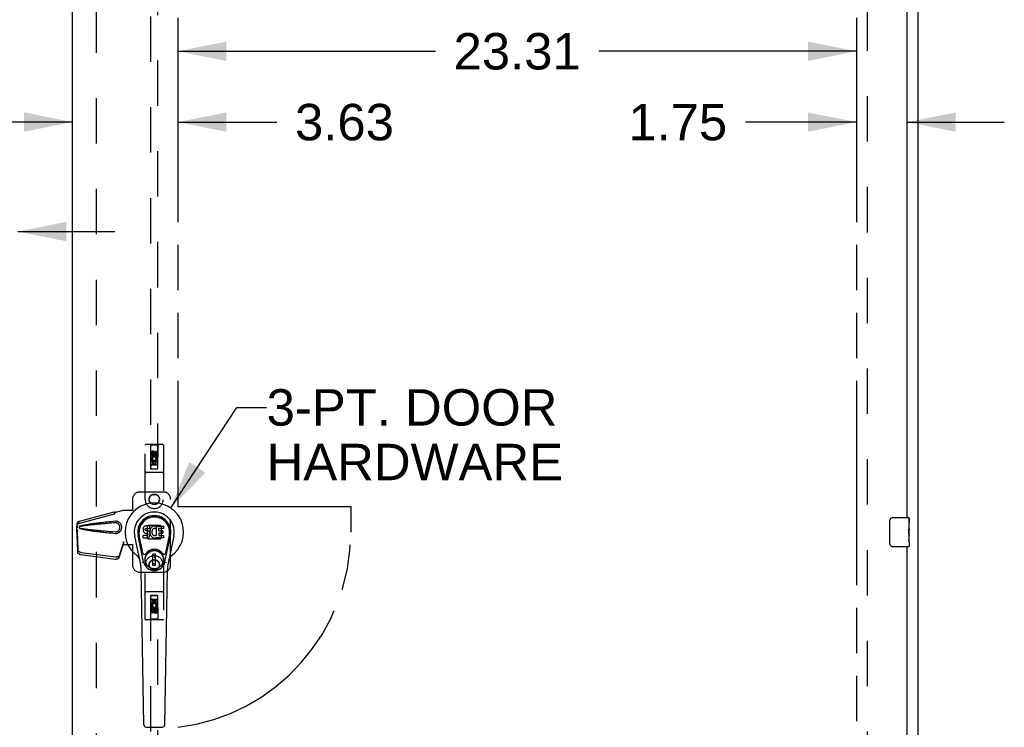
# Model space of a CAD drawing. Header units: inches. Extents: x 0 to 283, y 0 to 183.
# Tile 10 of 18: x 91 to 125, y 87 to 111. Entities that reach past the tile are written whole.
import ezdxf

# ---------------------------------------------------------------- set-up
doc = ezdxf.new("R2010")
doc.units = ezdxf.units.IN
doc.header["$LTSCALE"] = 15.583333
doc.header["$MEASUREMENT"] = 0
doc.linetypes.add('HIDDEN', pattern=[0.2, 0.1, -0.1])
doc.linetypes.add('PHANTOM', pattern=[0.8, 0.45, -0.05, 0.1, -0.05, 0.1, -0.05])
doc.layers.get('0').update_dxf_attribs({"linetype": 'CONTINUOUS'})
for name, color, linetype in [('02___PRT_ALL_AXES', 7, 'CONTINUOUS'), ('AVAILABLE_DOOR_SPACE', 7, 'CONTINUOUS'), ('DEFAULT_2', 8, 'HIDDEN'), ('DIMENSIONS', 7, 'CONTINUOUS')]:
    doc.layers.add(name, color=color, linetype=linetype)
doc.styles.get("Standard").update_dxf_attribs({"font": 'arial.ttf'})
doc.dimstyles.new('DIMSTYLE_1', dxfattribs={"dimtxt": 1.25, "dimasz": 1.666667, "dimexe": 0.09, "dimexo": 0.07, "dimgap": 0.0375, "dimtad": 0, "dimtih": 1, "dimtoh": 1, "dimzin": 4, "dimdsep": 46, "dimtxsty": 'Standard', "dimblk": '_FILLED', "dimblk1": '_FILLED', "dimblk2": '_FILLED', "dimcen": 0.09, "dimazin": 1, "dimtfac": 1, "dimtofl": 0, "dimtmove": 0, "dimatfit": 3, "dimldrblk": '_FILLED', "dimfxl": 0, "dimtolj": 1, "dimtzin": 4, "dimarcsym": 0})
doc.dimstyles.get("Standard").update_dxf_attribs({"dimtxt": 1.416667, "dimasz": 1.666667, "dimexe": 0.09, "dimexo": 0.07, "dimgap": 0.09, "dimtad": 0, "dimtih": 1, "dimtoh": 1, "dimzin": 4, "dimdsep": 46, "dimtxsty": 'Standard', "dimblk": '_FILLED', "dimblk1": '_FILLED', "dimblk2": '_FILLED', "dimcen": 0.09, "dimazin": 1, "dimtp": 0.01, "dimtm": 0.01, "dimtfac": 1, "dimtofl": 0, "dimtmove": 0, "dimatfit": 3, "dimldrblk": '_FILLED', "dimfxl": 0, "dimtolj": 1, "dimtzin": 4, "dimarcsym": 0})

# ---------------------------------------------------------------- blocks, each defined once
blk = doc.blocks.new('_FILLED')
at = {"color": 0, "linetype": 'ByBlock'}
blk.add_solid([(0, 0), (-1, 0.2), (-1, -0.2)], dxfattribs=at)
blk = doc.blocks.new('*D11')
at = {"layer": 'DIMENSIONS', "color": 2, "linetype": 'Continuous'}
for p, q in [((96.825, 110.319), (105.672, 110.319)), ((120.138, 110.319), (111.29, 110.319))]:
    blk.add_line(p, q, dxfattribs=at)
at = {"layer": 'DIMENSIONS', "color": 2, "linetype": 'Continuous', "xscale": 1.6666666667, "yscale": 1.6666666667, "zscale": 1.6666666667, "rotation": 180}
blk.add_blockref('_FILLED', (96.825, 110.319), dxfattribs=at)
at = {"layer": 'DIMENSIONS', "color": 2, "linetype": 'Continuous', "xscale": 1.6666666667, "yscale": 1.6666666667, "zscale": 1.6666666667}
blk.add_blockref('_FILLED', (120.138, 110.319), dxfattribs=at)
at = {"layer": 'DIMENSIONS', "color": 2, "linetype": 'Continuous', "insert": (108.481, 110.944), "char_height": 1.25, "width": 4.36803, "attachment_point": 2, "line_spacing_factor": 0.9}
blk.add_mtext('23.31', dxfattribs=at)
blk = doc.blocks.new('*D12')
at = {"layer": 'DIMENSIONS', "color": 2, "linetype": 'Continuous'}
for p, q in [((120.138, 107.887), (116.324, 107.887)), ((121.888, 107.887), (125.221, 107.887))]:
    blk.add_line(p, q, dxfattribs=at)
at = {"layer": 'DIMENSIONS', "color": 2, "linetype": 'Continuous', "xscale": 1.6666666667, "yscale": 1.6666666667, "zscale": 1.6666666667}
blk.add_blockref('_FILLED', (120.138, 107.887), dxfattribs=at)
at = {"layer": 'DIMENSIONS', "color": 2, "linetype": 'Continuous', "xscale": 1.6666666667, "yscale": 1.6666666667, "zscale": 1.6666666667, "rotation": 180}
blk.add_blockref('_FILLED', (121.888, 107.887), dxfattribs=at)
at = {"layer": 'DIMENSIONS', "color": 2, "linetype": 'Continuous', "insert": (115.699, 108.512), "char_height": 1.25, "width": 3.39684, "attachment_point": 3, "line_spacing_factor": 0.9}
blk.add_mtext('1.75', dxfattribs=at)
blk = doc.blocks.new('*D13')
at = {"layer": 'DIMENSIONS', "color": 2, "linetype": 'Continuous'}
for p, q in [((93.2, 107.887), (89.867, 107.887)), ((96.825, 107.887), (100.224, 107.887))]:
    blk.add_line(p, q, dxfattribs=at)
at = {"layer": 'DIMENSIONS', "color": 2, "linetype": 'Continuous', "xscale": 1.6666666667, "yscale": 1.6666666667, "zscale": 1.6666666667}
blk.add_blockref('_FILLED', (93.2, 107.887), dxfattribs=at)
at = {"layer": 'DIMENSIONS', "color": 2, "linetype": 'Continuous', "xscale": 1.6666666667, "yscale": 1.6666666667, "zscale": 1.6666666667, "rotation": 180}
blk.add_blockref('_FILLED', (96.825, 107.887), dxfattribs=at)
at = {"layer": 'DIMENSIONS', "color": 2, "linetype": 'Continuous', "insert": (100.849, 108.512), "char_height": 1.25, "width": 3.39684, "attachment_point": 1, "line_spacing_factor": 0.9}
blk.add_mtext('3.63', dxfattribs=at)
blk = doc.blocks.new('*D14')
at = {"layer": 'DIMENSIONS', "color": 2, "linetype": 'Continuous'}
for p, q in [((87.7, 104.129), (84.815, 104.129)), ((91.325, 104.129), (94.658, 104.129))]:
    blk.add_line(p, q, dxfattribs=at)
at = {"layer": 'DIMENSIONS', "color": 2, "linetype": 'Continuous', "xscale": 1.6666666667, "yscale": 1.6666666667, "zscale": 1.6666666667}
blk.add_blockref('_FILLED', (87.7, 104.129), dxfattribs=at)
at = {"layer": 'DIMENSIONS', "color": 2, "linetype": 'Continuous', "xscale": 1.6666666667, "yscale": 1.6666666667, "zscale": 1.6666666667, "rotation": 180}
blk.add_blockref('_FILLED', (91.325, 104.129), dxfattribs=at)
at = {"layer": 'DIMENSIONS', "color": 2, "linetype": 'Continuous', "insert": (84.19, 104.754), "char_height": 1.25, "width": 3.39684, "attachment_point": 3, "line_spacing_factor": 0.9}
blk.add_mtext('3.63', dxfattribs=at)

msp = doc.modelspace()

# ---------------------------------------------------------------- linework, layer by layer
at = {"color": 3, "linetype": 'Continuous'}
for p, q in [((122.263, 55.912), (122.263, 127.704)), ((93.2, 62.662), (93.2, 124.954)), ((121.888, 94.308), (121.888, 119.558)), ((121.888, 68.058), (121.888, 93.308))]:
    msp.add_line(p, q, dxfattribs=at)
at = {"color": 7, "linetype": 'Continuous'}
for p, q in [((121.293, 93.408), (121.293, 94.208)), ((121.393, 94.308), (121.933, 94.308)), ((121.948, 94.293), (121.948, 94.154)), ((95.628, 93.922), (95.627, 93.899)), ((95.627, 93.899), (95.627, 93.875)), ((95.627, 93.875), (95.631, 93.851)), ((95.633, 93.946), (95.628, 93.922)), ((95.631, 93.851), (95.64, 93.829)), ((95.643, 93.968), (95.633, 93.946)), ((95.64, 93.829), (95.652, 93.809)), ((95.656, 93.988), (95.643, 93.968)), ((95.652, 93.809), (95.669, 93.791)), ((95.665, 93.996), (95.656, 93.988)), ((95.675, 94.002), (95.665, 93.996)), ((95.669, 93.791), (95.689, 93.778)), ((95.696, 94.012), (95.675, 94.002)), ((95.689, 93.778), (95.7, 93.774)), ((95.72, 94.019), (95.696, 94.012)), ((95.698, 93.902), (95.7, 93.917)), ((95.698, 93.887), (95.698, 93.902)), ((95.698, 93.879), (95.698, 93.887)), ((95.701, 93.872), (95.698, 93.879)), ((95.7, 93.917), (95.703, 93.924)), ((95.7, 93.774), (95.711, 93.772)), ((95.705, 93.866), (95.701, 93.872)), ((95.703, 93.924), (95.709, 93.928)), ((95.711, 93.862), (95.705, 93.866)), ((95.709, 93.928), (95.724, 93.933)), ((95.726, 93.858), (95.711, 93.862)), ((95.711, 93.772), (95.759, 93.772)), ((95.859, 94.019), (95.72, 94.019)), ((95.724, 93.933), (95.738, 93.934)), ((95.75, 93.859), (95.726, 93.858)), ((95.738, 93.934), (95.851, 93.934)), ((95.774, 93.857), (95.75, 93.859)), ((95.759, 93.772), (95.766, 93.771)), ((95.766, 93.771), (95.773, 93.769)), ((95.773, 93.769), (95.779, 93.764)), ((95.797, 93.852), (95.774, 93.857)), ((95.779, 93.764), (95.784, 93.758)), ((95.784, 93.758), (95.791, 93.744)), ((95.793, 93.722), (95.79, 93.715)), ((95.791, 93.744), (95.793, 93.729)), ((95.793, 93.729), (95.793, 93.722)), ((95.808, 93.847), (95.797, 93.852)), ((95.818, 93.84), (95.808, 93.847)), ((95.835, 93.824), (95.818, 93.84)), ((95.848, 93.804), (95.835, 93.824)), ((95.858, 93.781), (95.848, 93.804)), ((95.851, 93.934), (95.857, 93.935)), ((95.857, 93.935), (95.859, 93.94)), ((95.864, 93.758), (95.858, 93.781)), ((95.861, 93.977), (95.859, 94.019)), ((95.859, 93.94), (95.86, 93.953)), ((95.863, 93.855), (95.859, 93.811)), ((95.859, 93.811), (95.86, 93.789)), ((95.86, 93.953), (95.861, 93.977)), ((95.86, 93.789), (95.863, 93.767)), ((95.867, 93.877), (95.863, 93.855)), ((95.863, 93.767), (95.867, 93.745)), ((95.866, 93.734), (95.864, 93.758)), ((95.865, 93.711), (95.866, 93.734)), ((95.874, 93.899), (95.867, 93.877)), ((95.867, 93.745), (95.874, 93.724)), ((95.882, 93.919), (95.874, 93.899)), ((95.874, 93.724), (95.896, 93.684)), ((95.893, 93.939), (95.882, 93.919)), ((95.906, 93.957), (95.893, 93.939)), ((95.92, 93.974), (95.906, 93.957)), ((95.937, 93.989), (95.92, 93.974)), ((95.929, 93.827), (95.928, 93.8)), ((95.928, 93.8), (95.929, 93.787)), ((95.932, 93.853), (95.929, 93.827)), ((95.929, 93.787), (95.932, 93.774)), ((95.936, 93.866), (95.932, 93.853)), ((95.932, 93.774), (95.943, 93.749)), ((95.942, 93.878), (95.936, 93.866)), ((95.955, 94.002), (95.937, 93.989)), ((95.956, 93.901), (95.942, 93.878)), ((95.943, 93.749), (95.956, 93.726)), ((95.975, 94.011), (95.955, 94.002)), ((95.964, 93.911), (95.956, 93.901)), ((95.956, 93.726), (95.965, 93.716)), ((95.975, 93.919), (95.964, 93.911)), ((95.997, 94.016), (95.975, 94.011)), ((96, 93.929), (95.975, 93.919)), ((96.019, 94.018), (95.997, 94.016)), ((96.013, 93.933), (96, 93.929)), ((96.026, 93.933), (96.013, 93.933)), ((96.042, 94.018), (96.019, 94.018)), ((96.039, 93.929), (96.026, 93.933)), ((96.051, 93.925), (96.039, 93.929)), ((96.053, 94.016), (96.042, 94.018)), ((96.064, 94.012), (96.053, 94.016)), ((96.084, 93.995), (96.057, 93.927)), ((96.082, 94), (96.064, 94.012)), ((96.092, 94.017), (96.329, 94.017)), ((96.092, 93.692), (96.092, 94.017)), ((96.162, 93.93), (96.162, 93.862)), ((96.164, 93.771), (96.164, 93.693)), ((96.329, 93.934), (96.167, 93.934)), ((96.167, 93.858), (96.298, 93.858)), ((96.298, 93.776), (96.168, 93.776)), ((96.303, 93.853), (96.303, 93.78)), ((96.334, 94.013), (96.334, 93.938)), ((121.948, 93.923), (121.948, 93.892)), ((121.948, 93.726), (121.948, 93.693)), ((95.536, 92.738), (95.339, 93.664)), ((95.647, 92.786), (95.454, 93.689)), ((95.503, 93.463), (95.458, 93.69)), ((95.57, 93.316), (95.495, 93.697)), ((95.629, 93.613), (95.629, 93.688)), ((95.693, 93.693), (95.633, 93.692)), ((95.634, 93.608), (95.778, 93.608)), ((95.754, 93.693), (95.693, 93.693)), ((95.769, 93.694), (95.754, 93.693)), ((95.775, 93.698), (95.769, 93.694)), ((95.781, 93.703), (95.775, 93.698)), ((95.778, 93.608), (95.79, 93.61)), ((95.79, 93.715), (95.781, 93.703)), ((95.79, 93.61), (95.801, 93.614)), ((95.801, 93.614), (95.821, 93.627)), ((95.821, 93.627), (95.838, 93.644)), ((95.838, 93.644), (95.845, 93.654)), ((95.845, 93.654), (95.85, 93.665)), ((95.85, 93.665), (95.859, 93.687)), ((95.859, 93.687), (95.865, 93.711)), ((95.896, 93.684), (95.908, 93.666)), ((95.908, 93.666), (95.923, 93.649)), ((95.923, 93.649), (95.939, 93.634)), ((95.939, 93.634), (95.957, 93.621)), ((95.957, 93.621), (95.967, 93.616)), ((95.965, 93.716), (95.975, 93.707)), ((95.967, 93.616), (95.977, 93.612)), ((95.975, 93.707), (95.986, 93.699)), ((95.977, 93.612), (95.999, 93.606)), ((95.986, 93.699), (95.998, 93.695)), ((95.998, 93.695), (96.012, 93.692)), ((95.999, 93.606), (96.021, 93.604)), ((96.012, 93.692), (96.025, 93.692)), ((96.021, 93.604), (96.043, 93.607)), ((96.025, 93.692), (96.038, 93.694)), ((96.038, 93.694), (96.051, 93.698)), ((96.043, 93.607), (96.065, 93.614)), ((96.051, 93.698), (96.063, 93.703)), ((96.063, 93.703), (96.074, 93.711)), ((96.065, 93.614), (96.084, 93.625)), ((96.081, 93.71), (96.092, 93.692)), ((96.094, 93.625), (96.084, 93.625)), ((96.084, 93.625), (96.084, 93.625)), ((96.094, 93.612), (96.094, 93.625)), ((96.33, 93.608), (96.099, 93.608)), ((96.168, 93.689), (96.33, 93.689)), ((96.334, 93.685), (96.334, 93.612)), ((96.378, 92.786), (96.571, 93.689)), ((96.455, 93.316), (96.53, 93.697)), ((96.686, 93.664), (96.489, 92.738)), ((96.523, 93.463), (96.567, 93.69)), ((121.948, 93.469), (121.948, 93.323)), ((95.618, 93.091), (95.57, 93.316)), ((96.058, 93.05), (95.967, 93.05)), ((95.967, 92.676), (95.967, 93.05)), ((96.058, 92.676), (96.058, 93.05)), ((96.407, 93.091), (96.455, 93.316)), ((121.933, 93.308), (121.393, 93.308)), ((95.967, 93.011), (96.058, 93.011)), ((96.058, 92.716), (95.967, 92.716)), ((96.019, 93.011), (96.019, 92.932)), ((96.058, 92.932), (96.019, 92.932)), ((95.655, 87.192), (95.562, 92.513)), ((95.967, 92.676), (96.058, 92.676)), ((96.371, 87.192), (96.463, 92.513)), ((95.733, 87.115), (96.292, 87.115))]:
    msp.add_line(p, q, dxfattribs=at)
for points in [[(121.293, 94.208), (121.293, 94.214), (121.293, 94.22), (121.294, 94.227), (121.296, 94.233), (121.297, 94.238), (121.299, 94.244)], [(121.299, 93.372), (121.297, 93.377), (121.296, 93.383), (121.294, 93.389), (121.293, 93.395), (121.293, 93.402), (121.293, 93.408)], [(95.614, 92.755), (95.613, 92.761), (95.611, 92.766), (95.61, 92.772), (95.608, 92.777)], [(96.417, 92.777), (96.416, 92.772), (96.414, 92.766), (96.413, 92.761), (96.411, 92.755)]]:
    msp.add_lwpolyline(points, dxfattribs=at)
for radius in [0.317, 0.313]:
    msp.add_circle((96.013, 92.863), radius, dxfattribs=at)
for centre, radius, start, end in [((96.013, 93.808), 1.004, 305.5066, 234.4934), ((96.013, 93.808), 0.689, 347.9703, 192.0297), ((96.013, 93.808), 0.571, 347.9703, 192.0297), ((96.013, 93.798), 0.527, 348.9402, 191.0594), ((121.393, 94.208), 0.1, 90, 158.8001), ((121.933, 94.293), 0.015, 0, 90), ((96.053, 93.929), 0.00448, 246.1578, 339.0016), ((96.079, 93.997), 0.00448, 339.0016, 51.8729), ((96.167, 93.93), 0.00448, 90, 180), ((96.167, 93.862), 0.00448, 180, 270), ((96.168, 93.771), 0.00448, 90, 180), ((96.298, 93.853), 0.00448, 0, 90), ((96.298, 93.78), 0.00448, 270, 360), ((96.329, 94.013), 0.00448, 0, 90), ((96.329, 93.938), 0.00448, 270, 360), ((95.634, 93.688), 0.00448, 90, 180.0119), ((95.634, 93.613), 0.00483, 180, 270), ((96.077, 93.707), 0.00448, 34.0893, 127.3444), ((96.099, 93.612), 0.00448, 180, 270), ((96.168, 93.693), 0.00448, 180, 270), ((96.33, 93.685), 0.00448, 0, 90), ((96.33, 93.612), 0.00448, 270, 360), ((95.676, 93.103), 0.0591, 192.0297, 324.5763), ((96.013, 92.863), 0.354, 35.4237, 144.5763), ((96.349, 93.103), 0.0591, 215.4237, 347.9703), ((121.393, 93.408), 0.1, 201.1999, 270), ((121.933, 93.323), 0.015, 270, 360), ((95.315, 92.83), 0.197, 12.0297, 54.4934), ((94.381, 92.492), 1.181, 1, 12.0297), ((96.013, 92.863), 0.374, 192.0297, 347.9703), ((97.644, 92.492), 1.181, 167.9703, 179), ((96.71, 92.83), 0.197, 125.5066, 167.9703), ((95.733, 87.194), 0.0787, 181, 270), ((96.292, 87.194), 0.0787, 270, 359)]:
    msp.add_arc(centre, radius, start, end, dxfattribs=at)
msp.add_ellipse((96.013, 93.798), major_axis=(0, 0.565), ratio=0.999848, start_param=-1.76365, end_param=1.76365, dxfattribs=at)
at = {"layer": '02___PRT_ALL_AXES', "color": 8, "linetype": 'HIDDEN'}
for p, q in [((95.906, 96.431), (95.906, 96.523)), ((95.948, 96.431), (95.906, 96.431)), ((95.948, 96.523), (95.948, 96.431)), ((95.992, 96.495), (95.992, 96.523)), ((96.033, 96.537), (96.033, 96.491)), ((96.077, 96.587), (96.119, 96.587)), ((96.077, 96.495), (96.077, 96.587)), ((96.119, 96.587), (96.119, 96.495)), ((95.906, 96.274), (96.084, 96.274)), ((95.906, 96.118), (95.906, 96.274)), ((95.948, 96.118), (95.906, 96.118)), ((95.954, 96.299), (95.915, 96.282)), ((95.991, 96.232), (95.948, 96.232)), ((95.948, 96.232), (95.948, 96.118)), ((95.991, 96.14), (95.991, 96.232)), ((96.033, 96.14), (95.991, 96.14)), ((96.077, 96.232), (96.033, 96.232)), ((96.033, 96.232), (96.033, 96.14)), ((96.084, 96.274), (96.065, 96.287)), ((96.077, 96.118), (96.077, 96.232)), ((96.119, 96.118), (96.077, 96.118)), ((96.109, 96.278), (96.107, 96.274)), ((96.107, 96.274), (96.119, 96.274)), ((96.119, 96.274), (96.119, 96.118)), ((95.906, 91.498), (95.948, 91.498)), ((95.906, 91.341), (95.906, 91.498)), ((95.948, 91.498), (95.948, 91.384)), ((95.948, 91.384), (95.992, 91.384)), ((95.992, 91.476), (96.034, 91.476)), ((95.992, 91.384), (95.992, 91.476)), ((96.034, 91.476), (96.034, 91.384)), ((96.034, 91.384), (96.077, 91.384)), ((96.077, 91.498), (96.119, 91.498)), ((96.077, 91.384), (96.077, 91.498)), ((96.119, 91.498), (96.119, 91.341)), ((95.918, 91.341), (95.906, 91.341)), ((95.906, 91.029), (95.906, 91.121)), ((95.948, 91.029), (95.906, 91.029)), ((95.917, 91.338), (95.918, 91.341)), ((96.119, 91.341), (95.942, 91.341)), ((95.942, 91.341), (95.96, 91.328)), ((95.948, 91.121), (95.948, 91.029)), ((95.992, 91.079), (95.992, 91.125)), ((96.033, 91.121), (96.033, 91.093)), ((96.071, 91.317), (96.11, 91.334)), ((96.077, 91.185), (96.119, 91.185)), ((96.077, 91.093), (96.077, 91.185)), ((96.119, 91.185), (96.119, 91.093))]:
    msp.add_line(p, q, dxfattribs=at)
at = {"layer": '02___PRT_ALL_AXES', "color": 7, "linetype": 'Continuous'}
for p, q in [((121.948, 94.154), (121.941, 94.154)), ((121.941, 94.154), (121.941, 93.923)), ((121.948, 93.729), (121.948, 94.293)), ((121.948, 93.986), (121.941, 93.986)), ((121.948, 93.923), (121.941, 93.923)), ((121.948, 93.887), (121.942, 93.887)), ((121.946, 93.756), (121.948, 93.756)), ((121.948, 93.469), (121.948, 93.726)), ((121.948, 93.693), (121.941, 93.693)), ((121.941, 93.693), (121.941, 93.556)), ((121.942, 93.525), (121.948, 93.525)), ((121.948, 93.469), (121.948, 93.323))]:
    msp.add_line(p, q, dxfattribs=at)
for points in [[(121.946, 93.754), (121.943, 93.787), (121.943, 93.799), (121.942, 93.812), (121.941, 93.824), (121.941, 93.837), (121.941, 93.85), (121.941, 93.863), (121.941, 93.876), (121.942, 93.888), (121.942, 93.9), (121.943, 93.912)], [(121.948, 93.726), (121.947, 93.735), (121.947, 93.744), (121.946, 93.754)], [(121.942, 93.52), (121.942, 93.529), (121.941, 93.538), (121.941, 93.547), (121.941, 93.556)], [(121.945, 93.496), (121.944, 93.503), (121.943, 93.511), (121.942, 93.52)], [(121.948, 93.469), (121.947, 93.472), (121.947, 93.477), (121.947, 93.482), (121.945, 93.496)]]:
    msp.add_lwpolyline(points, dxfattribs=at)
at = {"layer": '02___PRT_ALL_AXES', "color": 8, "linetype": 'HIDDEN'}
for centre, radius in [((96.013, 96.48), 0.085), ((96.013, 94.933), 0.172), ((96.013, 92.683), 0.172), ((96.013, 91.135), 0.085)]:
    msp.add_circle(centre, radius, dxfattribs=at)
for centre, radius, start, end in [((95.97, 96.523), 0.0644, 12.2995, 180.0775), ((96.013, 96.324), 0.107, 334.2636, 203.4027), ((95.97, 96.523), 0.0219, 359.9011, 180), ((96.056, 96.495), 0.0635, 180, 360), ((96.055, 96.495), 0.0219, 190.307, 360), ((96.013, 96.324), 0.0639, 324.8895, 203.4026), ((96.013, 91.292), 0.107, 154.2636, 23.4027), ((95.97, 91.121), 0.0635, 0, 180), ((95.97, 91.121), 0.0219, 10.307, 180), ((96.013, 91.292), 0.0639, 144.8895, 23.4026), ((96.055, 91.093), 0.0644, 192.2995, 0.0775), ((96.055, 91.093), 0.0219, 179.9011, 360)]:
    msp.add_arc(centre, radius, start, end, dxfattribs=at)
at = {"layer": '02___PRT_ALL_AXES', "color": 7, "linetype": 'Continuous'}
msp.add_ellipse((121.685, 93.892), major_axis=(0.263, 0), ratio=0.432808, start_param=0, end_param=0.179988, dxfattribs=at)
at = {"layer": 'AVAILABLE_DOOR_SPACE', "color": 4, "linetype": 'PHANTOM'}
for p, q in [((96.825, 123.933), (96.825, 94.683)), ((120.138, 123.933), (120.138, 63.683)), ((96.825, 94.683), (102.763, 94.683)), ((102.763, 94.683), (102.763, 93.808))]:
    msp.add_line(p, q, dxfattribs=at)
msp.add_arc((96.013, 93.808), 6.75, 276.9135, 360, dxfattribs=at)
at = {"layer": 'DEFAULT_2', "color": 8, "linetype": 'HIDDEN'}
for p, q in [((94.013, 124.293), (94.013, 63.323)), ((120.513, 124.36), (120.513, 63.256)), ((95.888, 123.98), (95.888, 95.979)), ((96.138, 95.979), (96.138, 123.98)), ((95.7, 94.933), (95.7, 96.79)), ((96.295, 96.82), (95.73, 96.82)), ((95.883, 96.79), (95.853, 96.82)), ((96.143, 96.79), (95.883, 96.79)), ((95.883, 96.79), (95.886, 95.98)), ((96.139, 95.98), (96.143, 96.79)), ((96.143, 96.79), (96.173, 96.82)), ((96.325, 96.79), (96.325, 94.933)), ((96.013, 96.552), (95.95, 96.516)), ((95.95, 96.516), (95.95, 96.444)), ((95.95, 96.516), (95.96, 96.51)), ((95.95, 96.444), (95.96, 96.45)), ((95.95, 96.444), (96.013, 96.408)), ((96.013, 96.541), (95.96, 96.51)), ((95.96, 96.51), (95.96, 96.45)), ((95.96, 96.45), (96.013, 96.42)), ((96.013, 96.552), (96.013, 96.541)), ((96.075, 96.516), (96.013, 96.552)), ((96.065, 96.51), (96.013, 96.541)), ((96.013, 96.42), (96.065, 96.45)), ((96.013, 96.408), (96.075, 96.444)), ((96.075, 96.516), (96.065, 96.51)), ((96.065, 96.45), (96.065, 96.51)), ((96.075, 96.444), (96.065, 96.45)), ((96.075, 96.444), (96.075, 96.516)), ((96.14, 96.23), (95.885, 96.23)), ((96.098, 96.105), (95.928, 96.105)), ((96.013, 96.408), (96.013, 96.42)), ((96.295, 95.855), (95.73, 95.855)), ((95.886, 95.98), (96.139, 95.98)), ((95.888, 95.982), (96.138, 95.982)), ((95.888, 95.979), (96.138, 95.979)), ((96.325, 95.183), (95.513, 95.183)), ((95.263, 94.933), (95.263, 94.58)), ((96.575, 92.683), (96.575, 94.933)), ((93.442, 94.19), (94.633, 94.51)), ((93.456, 94.119), (94.646, 94.439)), ((94.634, 94.507), (94.633, 94.51)), ((94.646, 94.439), (94.633, 94.51)), ((94.634, 94.507), (94.647, 94.436)), ((94.647, 94.436), (94.646, 94.439)), ((94.673, 94.49), (94.945, 94.563)), ((94.68, 94.49), (94.673, 94.49)), ((94.68, 94.49), (94.952, 94.563)), ((94.945, 94.563), (95.266, 94.563)), ((95.258, 94.563), (95.263, 94.58)), ((95.266, 94.563), (95.263, 94.58)), ((93.409, 94.178), (93.423, 94.107)), ((94.692, 94.182), (94.669, 94.181)), ((93.363, 93.822), (93.35, 93.751)), ((93.35, 93.76), (93.35, 93.751)), ((93.35, 93.751), (93.369, 93.135)), ((93.361, 93.838), (93.352, 93.781)), ((93.355, 94.012), (93.357, 94.033)), ((93.355, 93.81), (93.355, 94.012)), ((93.361, 94.012), (93.355, 94.012)), ((93.377, 93.892), (93.355, 93.81)), ((93.355, 93.81), (93.361, 93.81)), ((93.361, 94.01), (93.361, 94.009)), ((93.361, 94.009), (93.361, 94.008)), ((93.361, 94.008), (93.362, 94.006)), ((93.362, 94.006), (93.363, 93.994)), ((93.363, 93.994), (93.364, 93.976)), ((93.363, 93.822), (93.382, 93.206)), ((93.364, 93.976), (93.365, 93.964)), ((93.365, 93.964), (93.366, 93.955)), ((93.374, 93.986), (93.377, 93.998)), ((93.377, 93.998), (93.382, 94.017)), ((95.775, 94.009), (95.811, 94.045)), ((95.775, 93.606), (95.775, 94.009)), ((95.811, 94.045), (96.214, 94.045)), ((96.214, 94.045), (96.25, 94.009)), ((96.25, 94.009), (96.25, 93.606)), ((94.814, 93.012), (94.946, 93.396)), ((94.933, 93.325), (94.946, 93.396)), ((94.942, 93.391), (94.933, 93.325)), ((94.945, 93.47), (94.952, 93.47)), ((94.945, 93.47), (94.945, 93.46)), ((94.945, 93.47), (94.945, 93.383)), ((94.945, 93.46), (94.945, 93.43)), ((94.945, 93.412), (94.946, 93.406)), ((94.945, 93.383), (95.266, 93.383)), ((94.952, 93.47), (94.952, 93.383)), ((95.258, 93.383), (95.263, 93.366)), ((95.266, 93.383), (95.263, 93.366)), ((95.811, 93.57), (95.775, 93.606)), ((96.214, 93.57), (95.811, 93.57)), ((96.25, 93.606), (96.214, 93.57)), ((93.5, 93.107), (94.687, 92.955)), ((94.801, 92.941), (94.933, 93.325)), ((95.263, 93.366), (95.263, 92.683)), ((93.486, 93.036), (94.674, 92.884)), ((95.513, 92.433), (96.325, 92.433)), ((95.7, 90.825), (95.7, 92.683)), ((96.325, 92.683), (96.325, 90.825)), ((96.295, 91.76), (95.73, 91.76)), ((95.886, 91.635), (95.883, 90.825)), ((95.885, 91.385), (96.14, 91.385)), ((95.886, 91.635), (96.139, 91.635)), ((96.138, 91.637), (95.888, 91.637)), ((95.888, 91.637), (95.888, 63.635)), ((96.138, 91.634), (95.888, 91.634)), ((95.928, 91.51), (96.098, 91.51)), ((96.138, 63.635), (96.138, 91.637)), ((96.143, 90.825), (96.139, 91.635)), ((96.013, 91.208), (95.95, 91.172)), ((95.95, 91.172), (95.96, 91.166)), ((95.95, 91.172), (95.95, 91.1)), ((95.95, 91.1), (95.96, 91.105)), ((95.95, 91.1), (96.013, 91.064)), ((96.013, 91.196), (95.96, 91.166)), ((95.96, 91.166), (95.96, 91.105)), ((95.96, 91.105), (96.013, 91.075)), ((96.075, 91.172), (96.013, 91.208)), ((96.013, 91.208), (96.013, 91.196)), ((96.065, 91.166), (96.013, 91.196)), ((96.013, 91.075), (96.065, 91.105)), ((96.013, 91.064), (96.075, 91.1)), ((96.013, 91.064), (96.013, 91.075)), ((96.075, 91.172), (96.065, 91.166)), ((96.065, 91.105), (96.065, 91.166)), ((96.075, 91.1), (96.065, 91.105)), ((96.075, 91.1), (96.075, 91.172)), ((96.295, 90.795), (95.73, 90.795)), ((95.883, 90.825), (95.853, 90.795)), ((96.143, 90.825), (95.883, 90.825)), ((96.143, 90.825), (96.173, 90.795))]:
    msp.add_line(p, q, dxfattribs=at)
for points in [[(94.634, 94.507), (94.637, 94.504), (94.64, 94.503), (94.644, 94.501), (94.646, 94.5), (94.649, 94.499), (94.652, 94.498), (94.654, 94.498), (94.656, 94.497)], [(94.647, 94.436), (94.65, 94.437), (94.652, 94.439), (94.655, 94.441), (94.656, 94.443), (94.658, 94.446), (94.66, 94.448), (94.661, 94.451), (94.662, 94.454), (94.663, 94.457), (94.664, 94.46), (94.665, 94.464), (94.666, 94.467), (94.667, 94.471), (94.668, 94.475), (94.669, 94.479), (94.67, 94.483)], [(94.656, 94.497), (94.661, 94.496), (94.664, 94.495), (94.667, 94.494), (94.67, 94.493), (94.673, 94.492), (94.677, 94.491), (94.68, 94.49)], [(94.67, 94.483), (94.671, 94.486), (94.673, 94.49)], [(94.67, 94.483), (94.671, 94.485), (94.672, 94.487), (94.674, 94.489), (94.676, 94.49), (94.678, 94.49)], [(93.357, 94.033), (93.358, 94.04), (93.36, 94.048), (93.364, 94.057), (93.368, 94.065), (93.374, 94.073), (93.381, 94.08), (93.39, 94.087), (93.4, 94.094), (93.41, 94.101), (93.423, 94.107)], [(93.358, 94.07), (93.358, 94.064), (93.358, 94.056), (93.358, 94.049), (93.358, 94.043), (93.357, 94.037), (93.357, 94.033)], [(93.358, 94.07), (93.359, 94.085), (93.361, 94.101), (93.364, 94.116), (93.369, 94.13), (93.375, 94.142), (93.382, 94.153), (93.391, 94.163), (93.4, 94.171), (93.409, 94.178)], [(93.359, 94.051), (93.358, 94.068), (93.358, 94.07)], [(93.409, 94.178), (93.417, 94.181), (93.425, 94.185), (93.434, 94.188), (93.442, 94.19)], [(93.423, 94.107), (93.431, 94.11), (93.439, 94.114), (93.447, 94.117), (93.456, 94.119)], [(94.669, 94.181), (94.594, 94.173), (94.521, 94.166), (94.452, 94.159), (94.386, 94.152), (94.322, 94.145), (94.26, 94.138), (94.202, 94.132), (94.145, 94.125), (94.091, 94.119), (94.039, 94.113), (93.989, 94.106), (93.941, 94.1), (93.896, 94.094), (93.852, 94.088), (93.809, 94.082), (93.769, 94.076), (93.73, 94.07), (93.693, 94.064), (93.657, 94.058), (93.624, 94.052), (93.591, 94.045), (93.56, 94.039), (93.53, 94.032), (93.502, 94.025), (93.476, 94.017), (93.45, 94.008)], [(94.669, 94.127), (94.605, 94.122), (94.544, 94.117), (94.485, 94.112), (94.428, 94.107), (94.373, 94.102), (94.321, 94.098), (94.27, 94.093), (94.221, 94.089), (94.174, 94.085), (94.129, 94.08), (94.086, 94.076), (94.045, 94.072), (94.005, 94.069), (93.968, 94.065), (93.932, 94.061), (93.897, 94.058), (93.865, 94.055), (93.833, 94.051), (93.803, 94.048), (93.774, 94.045), (93.746, 94.042), (93.718, 94.039), (93.691, 94.035), (93.664, 94.032), (93.637, 94.029), (93.61, 94.025), (93.584, 94.021), (93.557, 94.017), (93.53, 94.013), (93.503, 94.008), (93.477, 94.003), (93.45, 93.997)], [(94.669, 93.765), (94.692, 93.764), (94.714, 93.766), (94.736, 93.77), (94.758, 93.776), (94.779, 93.785), (94.799, 93.796), (94.818, 93.809), (94.834, 93.824), (94.848, 93.84), (94.86, 93.856), (94.87, 93.873), (94.878, 93.889), (94.884, 93.906), (94.889, 93.923), (94.893, 93.939), (94.895, 93.956), (94.895, 93.973), (94.895, 93.99), (94.893, 94.006), (94.889, 94.023), (94.884, 94.04), (94.878, 94.057), (94.87, 94.073), (94.86, 94.09), (94.848, 94.106), (94.834, 94.122), (94.818, 94.136), (94.799, 94.15), (94.779, 94.161), (94.758, 94.17), (94.736, 94.176), (94.714, 94.18), (94.692, 94.182)], [(94.669, 93.818), (94.678, 93.818), (94.687, 93.818), (94.697, 93.819), (94.706, 93.82), (94.715, 93.822), (94.725, 93.824), (94.733, 93.827), (94.742, 93.831), (94.751, 93.835), (94.759, 93.839), (94.767, 93.845), (94.775, 93.851), (94.783, 93.858), (94.791, 93.866), (94.799, 93.875), (94.807, 93.885), (94.813, 93.896), (94.819, 93.907), (94.824, 93.918), (94.827, 93.93), (94.83, 93.941), (94.832, 93.951), (94.833, 93.962), (94.833, 93.972), (94.833, 93.983), (94.832, 93.993), (94.83, 94.004), (94.828, 94.015), (94.824, 94.026), (94.82, 94.037), (94.814, 94.048), (94.808, 94.059), (94.8, 94.069), (94.793, 94.079), (94.785, 94.087), (94.776, 94.094), (94.768, 94.1), (94.76, 94.106), (94.751, 94.111), (94.743, 94.115), (94.734, 94.118), (94.725, 94.121), (94.716, 94.124), (94.707, 94.126), (94.697, 94.127), (94.688, 94.128), (94.678, 94.128), (94.669, 94.127)], [(93.352, 93.781), (93.352, 93.776), (93.35, 93.76)], [(93.384, 93.892), (93.379, 93.872), (93.374, 93.853), (93.368, 93.834), (93.363, 93.816), (93.358, 93.798), (93.352, 93.781)], [(93.366, 93.955), (93.365, 93.97), (93.364, 93.986), (93.363, 94.002), (93.362, 94.019), (93.361, 94.035), (93.359, 94.051)], [(93.361, 94.012), (93.361, 94.011), (93.361, 94.011), (93.361, 94.011), (93.361, 94.011), (93.361, 94.01)], [(93.377, 93.892), (93.374, 93.882), (93.371, 93.873), (93.369, 93.863), (93.366, 93.854), (93.364, 93.846), (93.361, 93.838)], [(93.361, 93.838), (93.361, 93.835), (93.362, 93.832), (93.362, 93.829), (93.362, 93.827), (93.363, 93.824), (93.363, 93.822)], [(93.366, 93.955), (93.368, 93.961), (93.369, 93.967), (93.371, 93.973), (93.372, 93.98), (93.374, 93.986)], [(93.45, 94.008), (93.444, 94.005), (93.439, 94.001), (93.435, 93.996), (93.431, 93.991), (93.428, 93.985), (93.427, 93.979), (93.426, 93.973), (93.427, 93.967), (93.428, 93.961), (93.431, 93.955), (93.434, 93.95), (93.439, 93.945), (93.444, 93.941), (93.451, 93.938)], [(93.45, 93.997), (93.445, 93.995), (93.441, 93.993), (93.437, 93.99), (93.434, 93.986), (93.432, 93.982), (93.43, 93.977), (93.43, 93.973), (93.43, 93.968), (93.432, 93.964), (93.434, 93.96), (93.437, 93.956), (93.441, 93.953), (93.445, 93.951), (93.45, 93.949)], [(93.45, 93.949), (93.477, 93.943), (93.503, 93.938), (93.53, 93.933), (93.557, 93.929), (93.583, 93.925), (93.61, 93.921), (93.637, 93.917), (93.664, 93.914), (93.69, 93.911), (93.718, 93.907), (93.745, 93.904), (93.773, 93.901), (93.802, 93.898), (93.832, 93.895), (93.864, 93.891), (93.896, 93.888), (93.931, 93.885), (93.967, 93.881), (94.004, 93.877), (94.044, 93.874), (94.085, 93.87), (94.128, 93.866), (94.173, 93.861), (94.22, 93.857), (94.269, 93.853), (94.32, 93.848), (94.373, 93.844), (94.428, 93.839), (94.485, 93.834), (94.544, 93.829), (94.605, 93.824), (94.669, 93.818)], [(93.451, 93.938), (93.475, 93.929), (93.501, 93.921), (93.529, 93.914), (93.558, 93.907), (93.589, 93.901), (93.621, 93.895), (93.655, 93.888), (93.69, 93.882), (93.727, 93.876), (93.765, 93.87), (93.806, 93.864), (93.848, 93.858), (93.892, 93.852), (93.937, 93.846), (93.985, 93.84), (94.035, 93.834), (94.087, 93.828), (94.141, 93.821), (94.198, 93.815), (94.257, 93.808), (94.319, 93.801), (94.383, 93.794), (94.45, 93.787), (94.52, 93.78), (94.593, 93.773), (94.669, 93.765)], [(94.945, 93.443), (94.945, 93.435), (94.944, 93.422), (94.943, 93.408), (94.942, 93.392), (94.939, 93.374), (94.938, 93.363)], [(94.952, 93.47), (94.95, 93.45), (94.947, 93.43), (94.945, 93.411), (94.942, 93.391)], [(94.945, 93.43), (94.945, 93.421), (94.945, 93.412)], [(94.946, 93.406), (94.946, 93.404), (94.946, 93.401), (94.946, 93.399), (94.946, 93.396)], [(93.369, 93.135), (93.37, 93.124), (93.373, 93.113), (93.378, 93.102), (93.385, 93.091), (93.394, 93.081), (93.404, 93.071), (93.415, 93.063), (93.428, 93.055), (93.442, 93.048), (93.456, 93.043), (93.471, 93.039), (93.486, 93.036)], [(93.5, 93.107), (93.484, 93.11), (93.47, 93.114), (93.455, 93.119), (93.441, 93.126), (93.429, 93.134), (93.417, 93.142), (93.407, 93.152), (93.399, 93.162), (93.392, 93.173), (93.387, 93.184), (93.384, 93.195), (93.382, 93.206)], [(94.674, 92.884), (94.688, 92.883), (94.702, 92.883), (94.716, 92.884), (94.73, 92.886), (94.742, 92.89), (94.754, 92.894), (94.765, 92.9), (94.775, 92.907), (94.784, 92.914), (94.791, 92.923), (94.796, 92.932), (94.801, 92.941)], [(94.814, 93.012), (94.81, 93.003), (94.804, 92.994), (94.797, 92.985), (94.789, 92.978), (94.779, 92.971), (94.768, 92.965), (94.756, 92.961), (94.743, 92.957), (94.73, 92.955), (94.716, 92.954), (94.702, 92.954), (94.687, 92.955)]]:
    msp.add_lwpolyline(points, dxfattribs=at)
for centre, radius in [((96.013, 96.48), 0.0845), ((96.013, 94.933), 0.18), ((96.013, 92.683), 0.18), ((96.013, 91.135), 0.0845)]:
    msp.add_circle(centre, radius, dxfattribs=at)
for centre, radius, start, end in [((95.73, 96.79), 0.03, 90, 180), ((96.295, 96.79), 0.03, 0, 90), ((95.928, 96.065), 0.04, 90, 180), ((96.098, 96.065), 0.04, 0, 90), ((95.73, 95.885), 0.03, 180, 270), ((95.928, 96.02), 0.04, 180, 270), ((96.098, 96.02), 0.04, 270, 360), ((96.295, 95.885), 0.03, 270, 360), ((95.513, 94.933), 0.25, 90, 180), ((96.325, 94.933), 0.25, 0, 90), ((96.013, 94.933), 0.312, 180, 360), ((96.013, 92.683), 0.312, 0, 180), ((95.513, 92.683), 0.25, 180, 270), ((96.325, 92.683), 0.25, 270, 360), ((95.73, 91.73), 0.03, 90, 180), ((96.295, 91.73), 0.03, 0, 90), ((95.928, 91.595), 0.04, 90, 180), ((95.928, 91.55), 0.04, 180, 270), ((96.098, 91.595), 0.04, 0, 90), ((96.098, 91.55), 0.04, 270, 360), ((95.73, 90.825), 0.03, 180, 270), ((96.295, 90.825), 0.03, 270, 360)]:
    msp.add_arc(centre, radius, start, end, dxfattribs=at)
msp.add_ellipse((93.381, 93.885), major_axis=(0.02, 0.0746), ratio=0.018459, start_param=-3.136658, end_param=-1.565862, dxfattribs=at)

# ---------------------------------------------------------------- texts
at = {"layer": 'DIMENSIONS', "color": 2, "linetype": 'Continuous', "insert": (99.873, 98.716), "char_height": 1.25, "width": 10.16729, "attachment_point": 1, "line_spacing_factor": 0.9}
msp.add_mtext('3-PT. DOOR\\PHARDWARE', dxfattribs=at)

# ---------------------------------------------------------------- dimensions: what is measured, and where the dimension line sits
at = {"layer": 'DIMENSIONS', "color": 2, "linetype": 'Continuous'}
for base, p1, p2, picture, middle in [((91.325131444, 104.128582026), (87.700131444, 94.682953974), (91.325131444, 124.933953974), '*D14', (82.489861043, 104.12160848)), ((96.825131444, 107.886643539), (93.200131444, 62.681953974), (96.825131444, 123.932953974), '*D13', (102.545715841, 107.879674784)), ((121.888, 107.887), (120.138, 123.933), (121.888, 95.515), '*D12', (114.06, 107.88)), ((120.138, 110.319), (96.825, 94.683), (120.138, 63.683), '*D11', (108.344, 110.312))]:
    dim = msp.add_linear_dim(base=base, p1=p1, p2=p2, dimstyle='DIMSTYLE_1', dxfattribs=at)
    dim.commit()
    dim.dimension.update_dxf_attribs({"geometry": picture, "text_midpoint": middle, "dimtype": 160})

# ---------------------------------------------------------------- leaders
at = {"layer": 'DIMENSIONS', "color": 2, "linetype": 'Continuous', "annotation_type": 0, "has_hookline": 1, "hookline_direction": 1, "text_width": 9.953}
msp.add_leader([(96.576, 94.639), (98.85, 98.091), (99.873, 98.091)], dimstyle='Standard', override={"dimtad": 0}, dxfattribs=at)

doc.saveas('drawing.dxf')
